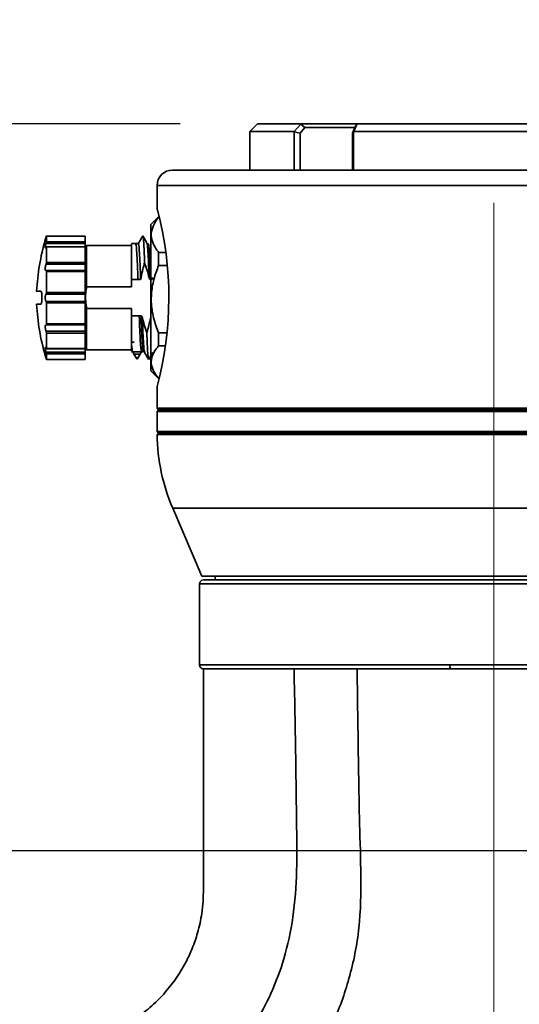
# Model space of a CAD drawing. Header units: millimetres. Extents: x 0 to 297, y 0 to 209.
# Tile 24 of 38: x 85.5 to 91.95, y 153.18 to 165.91. Entities that reach past the tile are written whole.
import ezdxf

# ---------------------------------------------------------------- set-up
doc = ezdxf.new("R2010")
doc.units = ezdxf.units.MM
doc.linetypes.add('CENTERX2', pattern=[20.32, 12.7, -2.54, 2.54, -2.54])
doc.layers.add('图层0', color=7, linetype='Continuous')
doc.styles.add('SLDTEXTSTYLE0', font='SIMSUN.TTC')
doc.dimstyles.new('SLDDIMSTYLE0', dxfattribs={"dimtxt": 4, "dimasz": 3, "dimexe": 0, "dimexo": 0.0625, "dimgap": 1, "dimtad": 2, "dimlfac": 10, "dimrnd": 1e-09, "dimzin": 12, "dimdsep": 46, "dimtxsty": 'SLDTEXTSTYLE0', "dimsah": 1, "dimcen": 0.09, "dimadec": 0, "dimazin": 3, "dimtfac": 1, "dimtofl": 0, "dimtmove": 0, "dimatfit": 3, "dimfxl": 0, "dimfrac": 2, "dimtolj": 1, "dimtzin": 12, "dimarcsym": 0})
doc.dimstyles.new('SLDDIMSTYLE7', dxfattribs={"dimtxt": 3, "dimasz": 3, "dimexe": 0, "dimexo": 0.0625, "dimgap": 0.75, "dimtad": 0, "dimtih": 1, "dimtoh": 1, "dimlfac": 3, "dimrnd": 1e-09, "dimzin": 12, "dimdsep": 46, "dimtxsty": 'SLDTEXTSTYLE0', "dimblk1": 'NONE', "dimblk2": 'NONE', "dimsah": 1, "dimcen": 0, "dimadec": 0, "dimazin": 3, "dimtol": 1, "dimtp": 0.03, "dimtfac": 1, "dimtmove": 0, "dimatfit": 3, "dimldrblk": 'NONE', "dimfxl": 0, "dimfrac": 2, "dimtolj": 1, "dimarcsym": 0})

# ---------------------------------------------------------------- blocks, each defined once
blk = doc.blocks.new('_D_1')
at = {"layer": '图层0'}
for p, q in [((79.622, 152.89), (79.622, 156.161)), ((98.061, 152.925), (98.061, 156.161)), ((98.061, 155.161), (79.622, 155.161)), ((98.061, 155.161), (109.45, 155.161))]:
    blk.add_line(p, q, dxfattribs=at)
for points in [[(79.622, 155.161), (82.622, 154.711), (82.622, 155.611)], [(98.061, 155.161), (95.061, 155.611), (95.061, 154.711)]]:
    blk.add_solid(points, dxfattribs=at)
at = {"layer": '图层0', "insert": (102.466, 159.815), "char_height": 4, "attachment_point": 1, "style": 'SLDTEXTSTYLE0'}
blk.add_mtext('185', dxfattribs=at)
blk = doc.blocks.new('_D_4')
at = {"layer": '图层0'}
for p, q in [((87.572, 164.565), (60.072, 164.565)), ((61.072, 148.915), (61.072, 164.565)), ((77.122, 148.915), (60.072, 148.915))]:
    blk.add_line(p, q, dxfattribs=at)
for points in [[(61.072, 164.565), (60.622, 161.565), (61.522, 161.565)], [(61.072, 148.915), (61.522, 151.915), (60.622, 151.915)]]:
    blk.add_solid(points, dxfattribs=at)
at = {"layer": '图层0', "insert": (56.418, 150.92), "char_height": 4, "attachment_point": 1, "rotation": 90, "style": 'SLDTEXTSTYLE0'}
blk.add_mtext('156.5', dxfattribs=at)
blk = doc.blocks.new('_D_8')
at = {"layer": '图层0'}
for p, q in [((79.622, 144.94), (79.622, 139.668)), ((79.622, 140.668), (68.999, 140.668)), ((79.622, 140.668), (91.622, 140.668))]:
    blk.add_line(p, q, dxfattribs=at)
for points in [[(79.622, 140.668), (82.622, 140.218), (82.622, 141.118)], [(91.622, 140.668), (88.622, 141.118), (88.622, 140.218)]]:
    blk.add_solid(points, dxfattribs=at)
at = {"layer": '图层0', "insert": (68.999, 145.323), "char_height": 4, "attachment_point": 1, "style": 'SLDTEXTSTYLE0'}
blk.add_mtext('120', dxfattribs=at)
blk = doc.blocks.new('_D_11')
at = {"layer": '图层0'}
for p, q in [((87.572, 164.565), (51.543, 164.565)), ((52.543, 164.565), (52.543, 70.665)), ((83.842, 70.665), (51.543, 70.665))]:
    blk.add_line(p, q, dxfattribs=at)
for centre, start, end in [((50.215, 116.451), 63.4349, 116.5651), ((50.215, 118.778), 243.4349, 296.5651)]:
    blk.add_arc(centre, 5.205, start, end, dxfattribs=at)
for points in [[(52.543, 164.565), (52.093, 161.565), (52.993, 161.565)], [(52.543, 70.665), (52.993, 73.665), (52.093, 73.665)]]:
    blk.add_solid(points, dxfattribs=at)
at = {"layer": '图层0', "insert": (47.888, 114.123), "char_height": 4, "attachment_point": 1, "rotation": 90, "style": 'SLDTEXTSTYLE0'}
blk.add_mtext('939', dxfattribs=at)
blk = doc.blocks.new('SW_SYMBOL_HOLE_DEPTH')
at = {"layer": '图层0', "color": 0}
for p, q in [((0, 875), (800, 875)), ((400, 875), (400, 75)), ((100, 555), (400, 75)), ((700, 555), (400, 75))]:
    blk.add_line(p, q, dxfattribs=at)
blk = doc.blocks.new('_D_22')
at = {"layer": '图层0'}
blk.add_line((190.473, 159.019), (171.369, 159.019), dxfattribs=at)
at = {"layer": '图层0', "xscale": 0.003490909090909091, "yscale": 0.003490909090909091, "zscale": 0.003490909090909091}
blk.add_blockref('SW_SYMBOL_HOLE_DEPTH', (183.997, 159.264), dxfattribs=at)
at = {"layer": '图层0', "attachment_point": 1, "style": 'SLDTEXTSTYLE0'}
for s, insert, char_height in [('0.03', (179.342, 163.838), 2), ('+', (178.178, 163.838), 2), ('%%c', (171.369, 162.51), 3), ('4', (174.686, 162.51), 3), ('6', (187.14, 162.51), 3), ('0', (179.342, 161.51), 2)]:
    blk.add_mtext(s, dxfattribs=dict(at, insert=insert, char_height=char_height))
blk = doc.blocks.new('_None')

msp = doc.modelspace()

# ---------------------------------------------------------------- linework, layer by layer
at = {"color": 7, "linetype": 'Continuous', "lineweight": 35}
for p, q in [((88.57240529, 164.5645484), (88.47240529, 164.4645484)), ((88.57240529, 164.5645484), (89.13268686, 164.5645484)), ((89.0434692, 164.4645484), (89.13123332, 164.56023974)), ((89.18169414, 164.51454845), (89.13123331, 164.56023975)), ((89.13123332, 164.56023975), (89.13268686, 164.5645484)), ((89.13268686, 164.5645484), (89.86267719, 164.5645484)), ((89.8552427, 164.56023974), (89.81365194, 164.4645484)), ((89.8552427, 164.56023975), (89.82691829, 164.51454851)), ((89.86064419, 164.5645484), (89.8552427, 164.56023975)), ((89.86064419, 164.5645484), (93.38416638, 164.5645484)), ((88.47240529, 164.4645484), (88.47240529, 163.9645484)), ((89.0434692, 164.4645484), (88.47240529, 164.4645484)), ((89.04556229, 164.45892361), (89.0434692, 164.46454839)), ((89.1205922, 164.44114178), (89.04556229, 164.45892361)), ((89.04556229, 163.9645484), (89.04556229, 164.45892361)), ((89.18169403, 164.51454843), (89.12059245, 164.44114217)), ((89.12059248, 164.44114217), (89.12059248, 163.9645484)), ((89.8351286, 164.5145484), (89.18169405, 164.5145484)), ((89.79880478, 164.44114217), (89.82691816, 164.51454843)), ((89.7988048, 163.9645484), (89.7988048, 164.44114213)), ((89.81067126, 164.45892361), (89.79880482, 164.44114174)), ((89.81365195, 164.46454839), (89.81067126, 164.45892361)), ((89.81067126, 164.45892361), (89.81067126, 163.9645484)), ((93.43115863, 164.4645484), (89.81365195, 164.4645484)), ((87.47240529, 163.9645484), (95.77240528, 163.9645484)), ((87.27240529, 163.7645484), (87.27240529, 163.4491394)), ((87.29240529, 163.3595484), (87.19240529, 163.2595484)), ((87.19240529, 161.3695484), (87.19240529, 163.2595484)), ((87.29240529, 163.3595484), (87.29240529, 163.35259224)), ((86.34240529, 163.01689232), (85.83790295, 163.01689232)), ((86.34240529, 163.1117359), (85.84232364, 163.1117359)), ((85.84240529, 163.03880825), (85.84240529, 163.11166379)), ((86.34240529, 163.11166379), (85.84240529, 163.11166379)), ((85.84240529, 163.03880825), (86.34240529, 163.03880825)), ((86.34240529, 163.1117359), (86.34240529, 163.11166379)), ((86.34240529, 163.03880825), (86.34240529, 163.11166379)), ((86.34240529, 163.03880825), (86.34240529, 163.01689232)), ((86.34240529, 162.97452329), (86.34240529, 163.01689232)), ((86.99639493, 163.0145429), (86.94240529, 163.0145429)), ((87.03092103, 163.01454294), (86.99639109, 163.01454294)), ((87.08777125, 163.11408526), (87.0294991, 163.01330823)), ((87.08740939, 163.11093584), (87.0881051, 163.11434408)), ((87.14211873, 163.02312962), (87.08967875, 163.11382104)), ((87.14066656, 163.02034628), (87.14209278, 163.01564014)), ((86.34240529, 162.97452329), (85.84130482, 162.97452329)), ((85.84240529, 162.77188788), (85.84240529, 162.9709329)), ((86.34240529, 162.9709329), (85.84240529, 162.9709329)), ((86.36240529, 162.9895484), (86.34240529, 162.9695484)), ((86.34240529, 162.97452329), (86.34240529, 162.9709329)), ((86.34240529, 162.77188788), (86.34240529, 162.9709329)), ((86.94240529, 162.9895484), (86.36240529, 162.9895484)), ((86.36240529, 162.9895484), (86.36240529, 162.45605812)), ((87.29240529, 162.90110184), (87.29240529, 162.72932302)), ((87.29240529, 162.90110184), (87.38320376, 162.90110184)), ((86.34240529, 162.74733839), (85.83790295, 162.74733839)), ((85.84240529, 162.77188788), (86.34240529, 162.77188788)), ((86.34240529, 162.77188788), (86.34240529, 162.74733839)), ((86.34240529, 162.66582992), (86.34240529, 162.74733839)), ((86.34240529, 162.66582992), (85.83894035, 162.66582992)), ((85.84240529, 162.38242376), (85.84240529, 162.65432432)), ((86.34240529, 162.65432432), (85.84240529, 162.65432432)), ((86.34240529, 162.66582992), (86.34240529, 162.65432432)), ((86.34240529, 162.38242376), (86.34240529, 162.65432432)), ((87.40642522, 162.72932302), (87.29240529, 162.72932302)), ((86.94240529, 162.45605812), (86.94240529, 162.54778648)), ((87.02578075, 162.54778648), (86.94240529, 162.54778648)), ((87.0603107, 162.54778648), (87.02578075, 162.54778648)), ((87.19240529, 162.54778616), (87.18733742, 162.54778616)), ((86.34240529, 162.36181874), (85.83790295, 162.36181874)), ((85.84240529, 162.38242376), (86.34240529, 162.38242376)), ((86.34240529, 162.38242376), (86.34240529, 162.36181874)), ((86.34240529, 162.26727807), (86.34240529, 162.36181874)), ((86.36240529, 162.45605812), (86.94240529, 162.45605812)), ((85.76880463, 162.2295484), (85.71595417, 162.2295484)), ((85.83790295, 162.26727807), (86.34240529, 162.26727807)), ((85.84240529, 161.97477249), (85.84240529, 162.24667305)), ((86.34240529, 162.24667305), (85.84240529, 162.24667305)), ((86.34240529, 162.26727807), (86.34240529, 162.24667305)), ((86.34240529, 161.97477249), (86.34240529, 162.24667305)), ((86.94240529, 162.17303869), (86.36240529, 162.17303869)), ((86.36240529, 161.6395484), (86.36240529, 162.17303869)), ((86.94240529, 162.08131033), (86.94240529, 162.17303869)), ((85.84240529, 161.97477249), (86.34240529, 161.97477249)), ((86.34240529, 161.97477249), (86.34240529, 161.96326689)), ((86.94240529, 162.08131033), (87.04199991, 162.08131033)), ((87.04199988, 162.08131121), (87.06497148, 162.08131121)), ((85.83790295, 161.88175841), (86.34240529, 161.88175841)), ((85.83894161, 161.96326689), (86.34240529, 161.96326689)), ((85.84240529, 161.65816391), (85.84240529, 161.85720893)), ((86.34240529, 161.85720893), (85.84240529, 161.85720893)), ((86.34240529, 161.88175841), (86.34240529, 161.96326689)), ((86.34240529, 161.88175841), (86.34240529, 161.85720893)), ((86.34240529, 161.65816391), (86.34240529, 161.85720893)), ((87.29240529, 161.85883577), (87.29240529, 161.69127919)), ((87.29240529, 161.85883577), (87.39936064, 161.85883577)), ((86.94240529, 161.7395484), (86.97440529, 161.7395484)), ((85.83790295, 161.61220449), (86.34240529, 161.61220449)), ((85.84131671, 161.65457352), (86.34240529, 161.65457352)), ((85.84240529, 161.65816391), (86.34240529, 161.65816391)), ((86.34240529, 161.6595484), (86.36240529, 161.6395484)), ((86.34240529, 161.65816391), (86.34240529, 161.65457352)), ((86.34240529, 161.61220449), (86.34240529, 161.65457352)), ((86.34240529, 161.61220449), (86.34240529, 161.59028855)), ((86.36240529, 161.6395484), (86.94240529, 161.6395484)), ((86.94240529, 161.61458764), (86.95592193, 161.61458764)), ((86.95464978, 161.61553941), (87.07011985, 161.6155394)), ((87.07011978, 161.61555441), (87.07138799, 161.6199769)), ((87.0713857, 161.6145539), (87.09435732, 161.6145539)), ((87.09555651, 161.61542455), (87.09435343, 161.61928425)), ((87.11164348, 161.60875061), (87.1102069, 161.61349071)), ((87.11504067, 161.61867911), (87.11272029, 161.60519759)), ((87.19585755, 161.56917557), (87.21702353, 161.60578132)), ((87.37986932, 161.69127919), (87.29240529, 161.69127919)), ((85.84233327, 161.5173609), (86.34240529, 161.5173609)), ((85.84240529, 161.51743302), (85.84240529, 161.59028855)), ((86.34240529, 161.59028855), (85.84240529, 161.59028855)), ((85.84240529, 161.51743302), (86.34240529, 161.51743302)), ((86.34240529, 161.51743302), (86.34240529, 161.59028855)), ((86.34240529, 161.51743302), (86.34240529, 161.5173609)), ((86.97341344, 161.58639165), (87.0557425, 161.58639165)), ((86.97341344, 161.58639165), (87.0164792, 161.52013869)), ((87.0164792, 161.52013869), (87.0557425, 161.58639165)), ((87.16491029, 161.51820556), (87.16420547, 161.51475273)), ((87.1645808, 161.51508362), (87.19240529, 161.56320501)), ((87.19240529, 161.3695484), (87.29240529, 161.2695484)), ((87.29240529, 161.27228233), (87.29240529, 161.2695484)), ((87.27240529, 161.1645484), (87.27240529, 160.8845484)), ((87.27240529, 160.8845484), (87.29240529, 160.8645484)), ((87.27240529, 160.8845484), (95.97240529, 160.8845484)), ((87.29240529, 160.8645484), (87.27240529, 160.8445484)), ((87.27240529, 160.8445484), (87.27240529, 160.5845484)), ((95.97240529, 160.8445484), (87.27240529, 160.8445484)), ((87.29240529, 160.8645484), (95.95240529, 160.8645484)), ((87.27240529, 160.5845484), (87.29240529, 160.5645484)), ((87.27240529, 160.5845484), (95.71006819, 160.5845484)), ((87.29233551, 160.5645484), (87.27262394, 160.54462846)), ((92.74821154, 160.54462846), (87.27262394, 160.54462846)), ((87.29233551, 160.5645484), (95.95247506, 160.5645484)), ((87.47454271, 159.59289441), (87.85097672, 158.7145484)), ((95.39383386, 158.7145484), (87.85097672, 158.7145484)), ((87.87240529, 158.6645484), (91.62240529, 158.6645484)), ((88.02240529, 158.7145484), (88.02240529, 158.6645484)), ((91.62240529, 158.6645484), (95.37240529, 158.6645484)), ((87.82240529, 158.6145484), (87.82240529, 157.56454799)), ((91.0624561, 157.51454799), (87.87240545, 157.51454799))]:
    msp.add_line(p, q, dxfattribs=at)
at = {"color": 8, "linetype": 'Continuous', "lineweight": 35}
for p, q in [((95.97240529, 163.7645484), (87.27240529, 163.7645484)), ((95.77026786, 159.59289441), (87.47454271, 159.59289441)), ((91.62240529, 158.6145484), (87.82240529, 158.6145484)), ((95.42240529, 158.6145484), (91.62240529, 158.6145484)), ((87.82240529, 157.56454799), (91.05499011, 157.56454799))]:
    msp.add_line(p, q, dxfattribs=at)
at = {"color": 7, "linetype": 'Continuous', "lineweight": 35}
for centre, radius, start, end in [((87.47240529, 163.7645484), 0.2, 90, 180), ((83.01032476, 162.31439474), 4.41446225, 344.90189533, 14.895187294), ((88.71142265, 162.23777058), 3, 163.985481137, 176.908704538), ((88.71142265, 162.39132623), 3, 183.087595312, 196.006075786), ((89.77240529, 160.57769266), 2.5, 180.757797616, 203.198590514), ((87.87240529, 158.6145484), 0.05, 90, 180), ((87.87240529, 157.56454799), 0.05, 180, 270), ((91.14430255, 157.55232669), 0.09014473, 172.208178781, 204.777113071)]:
    msp.add_arc(centre, radius, start, end, dxfattribs=at)
for points, knots in [([(87.29240529, 162.90110184), (87.28210264, 162.91449805), (87.24699632, 162.96014574), (87.20580998, 163.04162566), (87.19049639, 163.14614212), (87.22097893, 163.24981484), (87.26437649, 163.31752468), (87.29123324, 163.35112586), (87.29240529, 163.35259224)], [0, 0, 0, 0, 0.0931237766, 0.3173199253, 0.5410271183, 0.7651001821, 0.9897488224, 1, 1, 1, 1]), ([(85.83790295, 163.01689232), (85.83767644, 163.01611649), (85.83577873, 163.00961634), (85.83249324, 162.99695777), (85.82915815, 162.98057955), (85.82749529, 162.96767442), (85.82757019, 162.95950729), (85.82924842, 162.95650564), (85.83233815, 162.95880028), (85.83550756, 162.96430745), (85.83747979, 162.96868315), (85.83790295, 162.96962198)], [0, 0, 0, 0, 0.0196109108, 0.1643066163, 0.3055402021, 0.4405825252, 0.5705278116, 0.6986198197, 0.8285684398, 0.9632184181, 1, 1, 1, 1]), ([(85.83092785, 163.07543528), (85.83037939, 163.07364132), (85.82871643, 163.0682019), (85.82753969, 163.06435432), (85.82755868, 163.06441626), (85.82925154, 163.06995213), (85.83233725, 163.0800447), (85.83550761, 163.09041646), (85.8374798, 163.09686927), (85.83790295, 163.09825376)], [0, 0, 0, 0, 0.0873366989, 0.2648101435, 0.4355850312, 0.6039243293, 0.7747035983, 0.9516614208, 1, 1, 1, 1]), ([(85.84240529, 163.11166379), (85.84234334, 163.11164175), (85.84221949, 163.11159768), (85.84125468, 163.10886288), (85.83981294, 163.104444), (85.83855688, 163.10037315), (85.83790295, 163.09825376)], [0, 0, 0, 0, 0.2426144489, 0.485073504, 0.7319149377, 1, 1, 1, 1]), ([(85.83790295, 163.01689232), (85.83854824, 163.01918411), (85.83983955, 163.02377024), (85.84133155, 163.03041752), (85.84225083, 163.03573043), (85.84235708, 163.03784763), (85.84240529, 163.03880825)], [0, 0, 0, 0, 0.2646085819, 0.5295111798, 0.786527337, 1, 1, 1, 1]), ([(86.94240529, 163.00998823), (86.94240529, 163.00717783), (86.94240529, 163.00084111), (86.94240529, 162.90501009), (86.94240529, 162.75081588), (86.94240529, 162.61427547), (86.94240529, 162.54778648)], [0, 0, 0, 0, 0.2127476, 0.4796901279, 0.7466326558, 1, 1, 1, 1]), ([(87.0603107, 162.54778648), (87.05776195, 162.61602481), (87.05266445, 162.75250147), (87.04501821, 162.90451508), (87.03776841, 163.00020022), (87.03306736, 163.00682404), (87.03091506, 163.00985665)], [0, 0, 0, 0, 0.260114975, 0.5202299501, 0.7803449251, 1, 1, 1, 1]), ([(87.09000513, 163.10792393), (87.09134735, 163.10531136), (87.09466509, 163.09885351), (87.09995846, 163.03232046), (87.10588519, 162.92270391), (87.10983634, 162.81866968), (87.11181191, 162.76665275)], [0, 0, 0, 0, 0.18465733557, 0.45644163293, 0.72822173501, 1, 1, 1, 1]), ([(87.15495941, 163.00275034), (87.15555708, 163.00805725), (87.1565539, 163.01690828), (87.15755071, 163.01185439), (87.15794985, 163.00983072)], [0, 0, 0, 0, 0.5995814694, 1, 1, 1, 1]), ([(85.84240529, 162.9709329), (85.84234334, 162.97200957), (85.84221949, 162.97416221), (85.84125468, 162.97481739), (85.83981294, 162.97355781), (85.83855688, 162.97096952), (85.83790295, 162.96962198)], [0, 0, 0, 0, 0.2426144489, 0.485073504, 0.7319149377, 1, 1, 1, 1]), ([(85.83790295, 162.74733839), (85.83767645, 162.74673572), (85.83577874, 162.74168631), (85.83249295, 162.73050825), (85.82915912, 162.71305462), (85.82749191, 162.6961188), (85.82758223, 162.68180288), (85.82920388, 162.67084114), (85.83137619, 162.66750189), (85.83247017, 162.66582025)], [0, 0, 0, 0, 0.023668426, 0.1983018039, 0.3687567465, 0.5317394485, 0.6885705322, 0.8431648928, 1, 1, 1, 1]), ([(85.83790295, 162.74733839), (85.83854824, 162.74921634), (85.83983955, 162.75297431), (85.84133155, 162.75992083), (85.84225083, 162.76655234), (85.84235708, 162.77022259), (85.84240529, 162.77188788)], [0, 0, 0, 0, 0.2646085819, 0.5295111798, 0.786527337, 1, 1, 1, 1]), ([(87.0603107, 162.54778648), (87.06708916, 162.58458757), (87.0772721, 162.63987197), (87.09598068, 162.71252867), (87.1065393, 162.74860532), (87.11182102, 162.76665188)], [0, 0, 0, 0, 0.4987637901, 0.7492675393, 1, 1, 1, 1]), ([(87.1118112, 162.76665162), (87.117566, 162.74990789), (87.12907569, 162.71642015), (87.14900744, 162.65318148), (87.16129271, 162.60616698), (87.16910086, 162.57628594)], [0, 0, 0, 0, 0.2670894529, 0.5341833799, 1, 1, 1, 1]), ([(85.83533999, 162.66512695), (85.83576135, 162.66492813), (85.83655164, 162.66455524), (85.83747288, 162.66517462), (85.83790295, 162.66546377)], [0, 0, 0, 0, 0.5331653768, 1, 1, 1, 1]), ([(85.84240529, 162.65432432), (85.84234334, 162.6562112), (85.84221949, 162.65998375), (85.84125468, 162.66385336), (85.83981294, 162.66609058), (85.83855688, 162.66567838), (85.83790295, 162.66546377)], [0, 0, 0, 0, 0.2426144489, 0.485073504, 0.7319149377, 1, 1, 1, 1]), ([(87.29240529, 161.85883577), (87.26844458, 161.92282063), (87.2197945, 162.05273624), (87.19109149, 162.25530902), (87.2049544, 162.45693732), (87.2460996, 162.61273432), (87.28153682, 162.70195834), (87.29240529, 162.72932302)], [0, 0, 0, 0, 0.2283677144, 0.463680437, 0.6784948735, 0.901395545, 1, 1, 1, 1]), ([(87.18733747, 162.54778645), (87.18641988, 162.54790622), (87.18448633, 162.54815862), (87.18055914, 162.5506788), (87.1738809, 162.55958769), (87.1711261, 162.5692108), (87.16910068, 162.576286)], [0, 0, 0, 0, 0.0773311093, 0.1629523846, 0.3845780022, 1, 1, 1, 1]), ([(87.21518278, 162.57628395), (87.21363327, 162.56925636), (87.21152495, 162.55969433), (87.20535003, 162.55070676), (87.20155143, 162.54815466), (87.1996568, 162.54790518), (87.1987536, 162.54778624)], [0, 0, 0, 0, 0.6149992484, 0.8367930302, 0.9221968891, 1, 1, 1, 1]), ([(85.71588358, 162.3995484), (85.71585167, 162.3995484), (85.69816805, 162.3995484), (85.73351824, 162.3995484), (85.76880463, 162.3995484)], [0, 0, 0, 0, 0.0018046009, 1, 1, 1, 1]), ([(85.76880463, 162.3995484), (85.77069645, 162.39858476), (85.77448195, 162.39665651), (85.7794816, 162.38158451), (85.78322461, 162.35945679), (85.78528609, 162.33220404), (85.78548992, 162.30334872), (85.78387299, 162.27596449), (85.78062266, 162.2528054), (85.77605599, 162.23637339), (85.77185929, 162.23006907), (85.76940252, 162.22965031), (85.76880463, 162.2295484)], [0, 0, 0, 0, 0.1098312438, 0.2197711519, 0.3287175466, 0.4357269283, 0.5410065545, 0.6454986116, 0.7504354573, 0.8568444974, 0.9651615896, 1, 1, 1, 1]), ([(85.83790295, 162.36181874), (85.83767644, 162.3615507), (85.83577873, 162.35930496), (85.83249324, 162.35260501), (85.82915815, 162.33874212), (85.82749529, 162.32235015), (85.82757019, 162.30559169), (85.82924842, 162.29008292), (85.83233815, 162.27716856), (85.83550756, 162.27022389), (85.83747979, 162.26779846), (85.83790295, 162.26727807)], [0, 0, 0, 0, 0.0196109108, 0.1643066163, 0.3055402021, 0.4405825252, 0.5705278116, 0.6986198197, 0.8285684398, 0.9632184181, 1, 1, 1, 1]), ([(85.83790295, 162.36181874), (85.83854824, 162.36277964), (85.83983955, 162.36470251), (85.84133155, 162.37008695), (85.84225083, 162.37626016), (85.84235708, 162.38050003), (85.84240529, 162.38242376)], [0, 0, 0, 0, 0.26460858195, 0.52951117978, 0.78652733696, 1, 1, 1, 1]), ([(86.36240529, 162.17303869), (86.35334035, 162.23971115), (86.34043862, 162.33460307), (86.35737011, 162.42821832), (86.36240529, 162.45605812)], [0, 0, 0, 0, 0.7026147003, 1, 1, 1, 1]), ([(85.84240529, 162.24667305), (85.84234334, 162.24886456), (85.84221949, 162.25324617), (85.84125468, 162.25929335), (85.83981294, 162.26442791), (85.83855688, 162.26630224), (85.83790295, 162.26727807)], [0, 0, 0, 0, 0.2426144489, 0.485073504, 0.7319149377, 1, 1, 1, 1]), ([(85.83790295, 161.96363304), (85.83854824, 161.96341942), (85.83983955, 161.96299196), (85.84133155, 161.96537157), (85.84225083, 161.96943237), (85.84235708, 161.97310577), (85.84240529, 161.97477249)], [0, 0, 0, 0, 0.26460858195, 0.52951117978, 0.78652733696, 1, 1, 1, 1]), ([(87.06497148, 162.08131121), (87.06588911, 162.0811917), (87.06782256, 162.0809399), (87.07174967, 162.0784214), (87.07842909, 162.06951242), (87.08118388, 162.0598885), (87.08320956, 162.05281174)], [0, 0, 0, 0, 0.0773279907, 0.1629302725, 0.3844768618, 1, 1, 1, 1]), ([(87.14049918, 161.86244573), (87.13474439, 161.87918947), (87.1232347, 161.91267722), (87.10330293, 161.97591602), (87.09101766, 162.02293063), (87.08320949, 162.05281178)], [0, 0, 0, 0, 0.2670890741, 0.5341826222, 1, 1, 1, 1]), ([(87.1871275, 162.05281117), (87.18067804, 162.02082225), (87.17099361, 161.97278798), (87.15433464, 161.90956511), (87.14510406, 161.87815553), (87.14048723, 161.86244552)], [0, 0, 0, 0, 0.4991227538, 0.7494780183, 1, 1, 1, 1]), ([(85.83266328, 161.96346131), (85.83146053, 161.96168283), (85.82910774, 161.95820382), (85.82750799, 161.94641107), (85.8275669, 161.93185537), (85.82924931, 161.91565945), (85.83233789, 161.89942817), (85.83550757, 161.88822823), (85.8374798, 161.88290133), (85.83790295, 161.88175841)], [0, 0, 0, 0, 0.16900168, 0.3305948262, 0.4860888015, 0.6393651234, 0.7948630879, 0.9559867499, 1, 1, 1, 1]), ([(85.83790295, 161.96363304), (85.8376746, 161.96378448), (85.83675861, 161.96439197), (85.83596165, 161.96405213), (85.83536336, 161.963797)], [0, 0, 0, 0, 0.2492900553, 1, 1, 1, 1]), ([(85.84240529, 161.85720893), (85.84234334, 161.85911785), (85.84221949, 161.86293447), (85.84125468, 161.86953888), (85.83981294, 161.87619499), (85.83855688, 161.87985362), (85.83790295, 161.88175841)], [0, 0, 0, 0, 0.2426144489, 0.485073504, 0.7319149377, 1, 1, 1, 1]), ([(87.16229576, 161.52120561), (87.16095677, 161.52381449), (87.15764225, 161.53027246), (87.15235211, 161.59677988), (87.14642538, 161.70639201), (87.14247423, 161.81042683), (87.14049866, 161.86244406)], [0, 0, 0, 0, 0.184294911, 0.456200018, 0.728100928, 1, 1, 1, 1]), ([(86.94240529, 161.72376118), (86.94444604, 161.69482226), (86.94852757, 161.63694399), (86.95260902, 161.6226743), (86.95464975, 161.6155394)], [0, 0, 0, 0, 0.4999962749, 1, 1, 1, 1]), ([(86.94240529, 161.72375422), (86.94240529, 161.6840099), (86.94240529, 161.61960466), (86.94240529, 161.62453451), (86.94240529, 161.62642216)], [0, 0, 0, 0, 0.6170975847, 1, 1, 1, 1]), ([(85.83790295, 161.65947482), (85.83767644, 161.65998261), (85.83577873, 161.66423702), (85.83249324, 161.67019565), (85.82915815, 161.67271098), (85.82749529, 161.66922413), (85.82757019, 161.66063281), (85.82924842, 161.64812568), (85.83233815, 161.63291668), (85.83550756, 161.62046485), (85.83747979, 161.61366371), (85.83790295, 161.61220449)], [0, 0, 0, 0, 0.0196109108, 0.1643066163, 0.3055402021, 0.4405825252, 0.5705278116, 0.6986198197, 0.8285684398, 0.9632184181, 1, 1, 1, 1]), ([(85.83790295, 161.65947482), (85.83854824, 161.65814393), (85.83983955, 161.65548068), (85.84133155, 161.65421783), (85.84225083, 161.65507814), (85.84235708, 161.6572008), (85.84240529, 161.65816391)], [0, 0, 0, 0, 0.2646085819, 0.5295111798, 0.786527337, 1, 1, 1, 1]), ([(85.84240529, 161.59028855), (85.84234334, 161.59140339), (85.84221949, 161.59363236), (85.84125468, 161.59902436), (85.83981294, 161.60541851), (85.83855688, 161.60988112), (85.83790295, 161.61220449)], [0, 0, 0, 0, 0.2426144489, 0.485073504, 0.7319149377, 1, 1, 1, 1]), ([(86.95464978, 161.61553941), (86.95506125, 161.61490987), (86.95589954, 161.6136273), (86.96109224, 161.60569955), (86.96841241, 161.59422851), (86.97341344, 161.58639165)], [0, 0, 0, 0, 0.2339669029, 0.4766569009, 1, 1, 1, 1]), ([(87.05414094, 161.58352442), (87.05449461, 161.58413602), (87.06082728, 161.59508725), (87.06716069, 161.60603805), (87.07314039, 161.61637727)], [0, 0, 0, 0, 0.0558477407, 1, 1, 1, 1]), ([(87.0557425, 161.58639165), (87.0581158, 161.5906294), (87.06273197, 161.59887203), (87.06732807, 161.6077549), (87.07008767, 161.61369402), (87.07010927, 161.61493242), (87.07011985, 161.6155394)], [0, 0, 0, 0, 0.2696078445, 0.5244007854, 0.7668936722, 1, 1, 1, 1]), ([(87.11018293, 161.60598396), (87.11892316, 161.5908708), (87.13640489, 161.5606423), (87.15388282, 161.53041055), (87.16262242, 161.51529358)], [0, 0, 0, 0, 0.49996377, 1, 1, 1, 1]), ([(87.29240529, 161.27228233), (87.26844458, 161.30308055), (87.2197945, 161.36561361), (87.19109149, 161.46311918), (87.2049544, 161.56017014), (87.2460996, 161.63516085), (87.28153682, 161.67810758), (87.29240529, 161.69127919)], [0, 0, 0, 0, 0.2283677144, 0.463680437, 0.6784948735, 0.901395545, 1, 1, 1, 1]), ([(85.83790295, 161.53084305), (85.8376765, 161.53158398), (85.83577921, 161.53779173), (85.83247451, 161.54860317), (85.82922187, 161.55924175), (85.8276124, 161.56450484), (85.82775771, 161.56402965), (85.82780202, 161.56388476)], [0, 0, 0, 0, 0.0392358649, 0.3287308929, 0.6112992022, 0.8814805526, 1, 1, 1, 1]), ([(85.83790295, 161.53084305), (85.83854824, 161.52875149), (85.83983955, 161.52456606), (85.84133155, 161.51999914), (85.84225083, 161.51742843), (85.84235708, 161.51743159), (85.84240529, 161.51743302)], [0, 0, 0, 0, 0.2646085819, 0.5295111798, 0.786527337, 1, 1, 1, 1]), ([(91.05499011, 157.56454799), (91.25940477, 157.56450201), (91.53197783, 157.56444069), (91.91767334, 157.5644967), (92.09660241, 157.56452834), (92.20767927, 157.56454799)], [0, 0, 0, 0, 0.5321203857, 0.7095463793, 1, 1, 1, 1]), ([(87.87241007, 157.51454799), (87.87241873, 157.30045292), (87.87243755, 156.83506412), (87.87217818, 156.14479311), (87.87300402, 155.53343335), (87.8711457, 155.04974106), (87.87638215, 154.68584091), (87.86120646, 154.37065388), (87.8038702, 154.1136707), (87.7339478, 153.90830119), (87.61131461, 153.64139622), (87.43873115, 153.38614906), (87.20616564, 153.15154908), (87.02135279, 153.00663545), (86.82123857, 152.88318869), (86.59186384, 152.77692365), (86.36869411, 152.70260806), (86.21920479, 152.68271009), (86.17164944, 152.67638017)], [0, 0, 0, 0, 0.11261688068, 0.24480075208, 0.36308471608, 0.43421784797, 0.49918722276, 0.55461794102, 0.59966100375, 0.63718001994, 0.66854119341, 0.75402933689, 0.79732019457, 0.84195844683, 0.87722424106, 0.92075147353, 0.97478956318, 1, 1, 1, 1]), ([(86.17239945, 150.69784927), (86.36856164, 150.71473323), (86.76089792, 150.74850215), (87.34019303, 150.90902154), (87.89838966, 151.15093605), (88.4191706, 151.48333637), (88.87883109, 151.89662768), (89.26108122, 152.38249816), (89.5573512, 152.92450158), (89.77263938, 153.52196606), (89.9003014, 154.16416095), (89.91156421, 154.83560672), (89.88819853, 155.50474367), (89.87664708, 156.17473962), (89.86644479, 156.84462288), (89.86002167, 157.29123963), (89.85681012, 157.51454799)], [0, 0, 0, 0, 0.066336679, 0.1326773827, 0.2018225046, 0.2710328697, 0.3402564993, 0.4094828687, 0.4786817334, 0.5478263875, 0.6231466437, 0.6984812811, 0.7738607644, 0.8492405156, 0.9246202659, 1, 1, 1, 1]), ([(89.04232459, 157.51454799), (89.04680847, 157.29562913), (89.05576361, 156.85840776), (89.06669745, 156.20351049), (89.07479038, 155.55256638), (89.08358815, 154.91855542), (89.04345996, 154.31800477), (88.92849666, 153.78438549), (88.75718373, 153.31956938), (88.53951716, 152.91521978), (88.2727075, 152.55477716), (87.9550956, 152.23949827), (87.5855454, 151.96973968), (87.16479334, 151.75612036), (86.68971126, 151.59384974), (86.35057569, 151.54648756), (86.17240658, 151.52160524)], [0, 0, 0, 0, 0.0872228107, 0.1742000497, 0.2609069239, 0.3465454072, 0.4267602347, 0.5000829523, 0.5631565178, 0.6234908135, 0.6823966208, 0.7411404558, 0.8010953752, 0.8638743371, 0.9284846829, 1, 1, 1, 1]), ([(92.19997829, 157.51454799), (92.16810434, 157.51454799), (91.96613244, 157.51454799), (91.58406861, 157.51454799), (91.23760466, 157.51454799), (91.0624561, 157.51454799)], [0, 0, 0, 0, 0.084799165, 0.5373368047, 1, 1, 1, 1])]:
    msp.add_open_spline(points, degree=3, knots=knots, dxfattribs=at)
at = {"color": 8, "linetype": 'Continuous', "lineweight": 35}
for points, knots in [([(86.99638895, 163.00984435), (86.99853997, 163.00681238), (87.00323974, 163.00018781), (87.01048826, 162.9045138), (87.01813451, 162.75250179), (87.023232, 162.61602491), (87.02578075, 162.54778648)], [0, 0, 0, 0, 0.2195533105, 0.479702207, 0.7398511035, 1, 1, 1, 1]), ([(87.14209278, 163.01564014), (87.14371763, 163.01278852), (87.14780174, 163.00562087), (87.15434513, 162.91791939), (87.16172294, 162.77337683), (87.16664149, 162.6419828), (87.16910077, 162.5762858)], [0, 0, 0, 0, 0.180484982, 0.4536567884, 0.7268284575, 1, 1, 1, 1]), ([(87.15794985, 163.00983072), (87.16009946, 163.00679945), (87.16479781, 163.00017407), (87.17204492, 162.90451232), (87.17969117, 162.75250196), (87.18478867, 162.61602476), (87.18733742, 162.54778616)], [0, 0, 0, 0, 0.2194404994, 0.4796269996, 0.7398134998, 1, 1, 1, 1]), ([(87.09435343, 161.61928425), (87.0922057, 161.62231452), (87.08750923, 161.62894087), (87.08026401, 161.72458607), (87.07261775, 161.87659403), (87.06752025, 162.01307156), (87.0649715, 162.08131033)], [0, 0, 0, 0, 0.2192901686, 0.4795267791, 0.7397633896, 1, 1, 1, 1]), ([(87.1102069, 161.61349071), (87.10858546, 161.61633901), (87.10450478, 161.62350734), (87.09796486, 161.71118056), (87.09058714, 161.85571837), (87.08566865, 161.98711403), (87.0832094, 162.05281186)], [0, 0, 0, 0, 0.1801767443, 0.4534509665, 0.7267254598, 1, 1, 1, 1])]:
    msp.add_open_spline(points, degree=3, knots=knots, dxfattribs=at)
at = {"color": 7, "linetype": 'Continuous', "lineweight": 35}
for points in [[(86.94240529, 162.08131033), (86.94240529, 162.00978102), (86.94240529, 161.86672239), (86.94240529, 161.77141028), (86.94240529, 161.72375422)], [(87.07011987, 161.6155394), (87.06777654, 161.625049), (87.06308988, 161.6440682), (87.05605989, 161.74679512), (87.0490299, 161.89266662), (87.04434324, 162.01842909), (87.04199991, 162.08131033)]]:
    msp.add_open_spline(points, degree=3, dxfattribs=at)
at = {"layer": '图层0', "linetype": 'CENTERX2', "lineweight": 18}
msp.add_line((91.62240529, 69.5598561), (91.62240529, 165.9099153), dxfattribs=at)

# ---------------------------------------------------------------- dimensions: what is measured, and where the dimension line sits
at = {"layer": '图层0'}
for base, p1, p2, picture, middle in [((91.62240529, 140.66806852), (79.62240529, 145.9395484), (91.62240529, 165.9099153), '_D_8', (72.49047535, 140.66806852)), ((79.62240529, 155.16091441), (98.0606254, 151.92474224), (79.62240529, 151.8895484), '_D_1', (105.95795594, 155.16091441))]:
    dim = msp.add_linear_dim(base=base, p1=p1, p2=p2, dimstyle='SLDDIMSTYLE0', dxfattribs=at)
    dim.commit()
    dim.dimension.update_dxf_attribs({"geometry": picture, "text_midpoint": middle, "dimtype": 160})
dim = msp.add_linear_dim(base=(52.54250602, 70.6645484), p1=(88.57240529, 164.5645484), p2=(84.84171906, 70.6645484), angle=90, text='(<>)', dimstyle='SLDDIMSTYLE0', dxfattribs=at)
dim.commit()
dim.dimension.update_dxf_attribs({"geometry": '_D_11', "text_midpoint": (52.54250602, 117.6145484), "dimtype": 160})
dim = msp.add_linear_dim(base=(61.07240529, 164.5645484), p1=(78.12240529, 148.9145484), p2=(88.57240529, 164.5645484), angle=90, dimstyle='SLDDIMSTYLE0', dxfattribs=at)
dim.commit()
dim.dimension.update_dxf_attribs({"geometry": '_D_4', "text_midpoint": (61.07240529, 156.7395484), "dimtype": 160})
dim = msp.add_diameter_dim_2p(p1=(0.88769545, 0.69796323), p2=(0, 0), text='<>{\\fGDT;x}6', dimstyle='SLDDIMSTYLE7', dxfattribs=at)
dim.commit()
dim.dimension.update_dxf_attribs({"geometry": '_D_22', "text_midpoint": (180.12750996, 161.42860357), "dimtype": 163})

doc.saveas('drawing.dxf')
